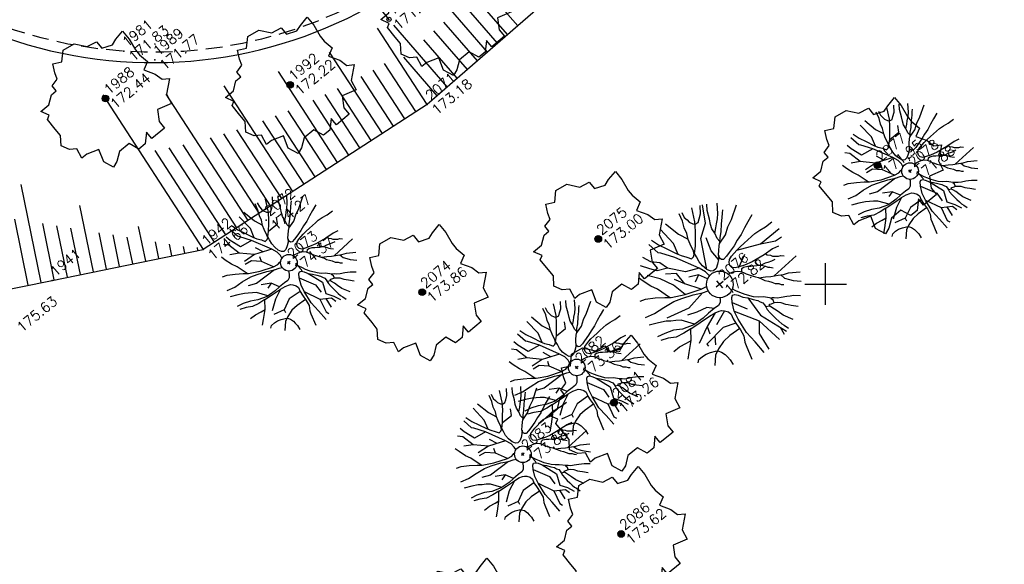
# Model space of a CAD drawing. Header units: feet. Extents: x 529188 to 529675, y 139816 to 140273.
# Tile 25 of 118: x 529351 to 529380, y 139942 to 139958. Entities that reach past the tile are written whole.
import ezdxf
from ezdxf.enums import TextEntityAlignment as Align

# ---------------------------------------------------------------- set-up
doc = ezdxf.new("R2010")
doc.units = ezdxf.units.FT
doc.header["$LTSCALE"] = 2
doc.header["$MEASUREMENT"] = 0
doc.header["$PDSIZE"] = 0.1
doc.linetypes.add('CACHE', pattern=[0.375, 0.25, -0.125])
doc.linetypes.add('CONTINU', pattern=[0])
doc.layers.get('0').update_dxf_attribs({"linetype": 'CONTINUOUS'})
for name, color, linetype in [('ARBRES', 70, 'CONTINUOUS'), ('BORDURETTE', 20, 'CONTINUOUS'), ('CANIVEAU', 32, 'CACHE'), ('CARROYAGE', 7, 'CONTINUOUS'), ('ECLAIRAGE', 220, 'CONTINUOUS'), ('TALUS', 40, 'CONTINUOUS'), ('TALUS_HAUT', 40, 'CONTINUOUS'), ('TOPOALT', 3, 'CONTINUOUS'), ('TOPOJIS', 7, 'CONTINUOUS'), ('TOPOJIS-GELE', 7, 'CONTINUOUS'), ('TOPOMAT', 142, 'CONTINUOUS')]:
    doc.layers.add(name, color=color, linetype=linetype)
doc.styles.get("Standard").update_dxf_attribs({"font": 'ROMANS.SHX'})

# ---------------------------------------------------------------- blocks, each defined once
blk = doc.blocks.new('TCPOINT')
at = {"color": 0}
blk.add_point((0, 0), dxfattribs=at)
at = {"layer": 'TOPOALT'}
blk.add_attdef('ALT', text='', height=0.3, dxfattribs=at).set_placement((0.1, -0.1), align=Align.TOP_LEFT)
at = {"layer": 'TOPOMAT'}
blk.add_attdef('MAT', (0.1, 0.1), '', height=0.3, dxfattribs=at)
blk = doc.blocks.new('189')
h = blk.add_hatch()
h.set_pattern_fill('ANSI31', color=256, scale=0.2, style=0)
h.set_pattern_definition([(45, (-527485.07046, -148351.732363), (-0.0176776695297, 0.0176776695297), [])])
edge = h.paths.add_edge_path()
edge.add_arc((0, 0), 0.1, 0, 360)
for p, q in [((-0.685, 1.557), (-0.56, 1.806)), ((-0.56, 1.806), (-0.311, 1.681)), ((-0.311, 1.681), (-0.062, 1.93)), ((-0.062, 1.93), (0.311, 1.868)), ((0.311, 1.868), (0.56, 1.557)), ((-0.747, 1.37), (-0.685, 1.557)), ((0.56, 1.557), (0.872, 1.494)), ((0.872, 1.494), (0.872, 1.245)), ((-0.996, 1.308), (-0.747, 1.37)), ((-0.996, 1.121), (-0.996, 1.308)), ((0.872, 1.245), (1.183, 1.121)), ((1.183, 1.121), (1.37, 1.183)), ((1.37, 1.183), (1.681, 1.245)), ((1.681, 1.245), (1.681, 0.934)), ((-1.744, 0.934), (-1.432, 0.934)), ((-1.619, 0.685), (-1.744, 0.934)), ((-1.432, 0.934), (-1.183, 1.121)), ((-1.183, 1.121), (-0.996, 1.121)), ((1.681, 0.934), (1.619, 0.56)), ((-1.744, 0.623), (-1.619, 0.685)), ((-1.744, 0.249), (-1.744, 0.623)), ((1.619, 0.56), (1.619, 0.374)), ((1.619, 0.374), (1.681, 0.062)), ((-1.93, -0.249), (-1.744, 0)), ((-1.744, 0), (-1.744, 0.249)), ((1.681, 0.062), (1.432, -0.062)), ((-1.806, -0.498), (-1.93, -0.249)), ((1.432, -0.062), (1.619, -0.374)), ((-1.619, -0.623), (-1.806, -0.498)), ((1.619, -0.374), (1.681, -0.623)), ((-1.681, -0.934), (-1.619, -0.623)), ((1.868, -0.747), (1.494, -1.059)), ((1.681, -0.623), (1.868, -0.747)), ((-1.494, -0.934), (-1.681, -0.934)), ((-1.121, -1.059), (-1.494, -0.934)), ((-1.245, -1.432), (-1.121, -1.059)), ((1.494, -1.059), (1.432, -1.37)), ((-1.121, -1.744), (-1.245, -1.432)), ((0.996, -1.245), (0.81, -1.557)), ((1.432, -1.37), (0.996, -1.245)), ((-0.934, -1.681), (-1.121, -1.744)), ((-0.685, -1.494), (-0.934, -1.681)), ((-0.311, -1.494), (-0.685, -1.494)), ((-0.187, -1.806), (-0.311, -1.494)), ((0.311, -1.557), (0.062, -1.806)), ((0.311, -1.806), (0.311, -1.557)), ((0.81, -1.557), (0.81, -1.806)), ((0.062, -1.806), (-0.187, -1.806)), ((0.81, -1.806), (0.311, -1.806))]:
    blk.add_line(p, q)
blk.add_circle((0, 0), 0.1)
blk = doc.blocks.new('425')
at = {"linetype": 'CONTINU', "ltscale": 3}
for p, q in [((-0.324, 2.291), (-0.512, 2.376)), ((0.312, 2.291), (0.501, 2.376))]:
    blk.add_line(p, q, dxfattribs=at)
at = {"ltscale": 3}
for p, q in [((-0.006, 2.407), (-0.006, 2.621)), ((0, 1.885), (0, 0))]:
    blk.add_line(p, q, dxfattribs=at)
at = {"linetype": 'CONTINU', "ltscale": 3}
for centre, radius in [((0, 2.118), 0.233), ((0, 0), 0.0621)]:
    blk.add_circle(centre, radius, dxfattribs=at)
blk = doc.blocks.new('190')
for p, q in [((0.052, 0), (-0.052, 0)), ((0, -0.052), (0, 0.052))]:
    blk.add_line(p, q)
for points in [[(-0.44, 1.229), (-0.82, 1.291), (-0.941, 1.636), (-0.968, 1.79)], [(-0.084, 0.235), (-0.076, 0.245), (-0.062, 0.33), (-0.074, 0.466), (-0.144, 0.639), (-0.44, 1.229), (-0.646, 1.539), (-0.688, 1.589), (-0.738, 1.896)], [(-0.619, 1.938), (-0.559, 1.732), (-0.46, 1.523), (-0.354, 1.285), (-0.291, 1.169), (-0.206, 1.053), (-0.142, 0.946), (-0.07, 0.952), (-0.02, 0.98), (0.016, 1.059), (0.061, 1.245), (0.098, 1.367), (0.171, 1.51), (0.208, 1.653), (0.282, 1.81), (0.336, 2.007)], [(-0.329, 1.239), (-0.245, 1.528), (-0.28, 2.015)], [(-0.09, 2.033), (-0.007, 1.626), (0.102, 1.375)], [(0.437, 0.574), (0.37, 0.496), (0.276, 0.425), (0.182, 0.369), (0.097, 0.362), (0.039, 0.398), (-0.01, 0.492), (-0.038, 0.629), (-0.043, 0.765), (-0.014, 0.901), (0.002, 1.001), (0.132, 1.122), (0.27, 1.286), (0.378, 1.415), (0.51, 1.6), (0.67, 1.921)], [(0.405, 1.994), (0.376, 1.859), (0.388, 1.766), (0.396, 1.687), (0.438, 1.6), (0.48, 1.557), (0.566, 1.542), (0.639, 1.591), (0.746, 1.669), (0.873, 1.838)], [(-0.144, 0.639), (-0.647, 0.843), (-0.975, 1.17), (-1.062, 1.55), (-1.169, 1.665)], [(0.686, 0.829), (0.676, 0.931), (0.713, 1.067), (0.728, 1.196), (0.773, 1.303), (0.838, 1.425), (0.926, 1.625), (1.021, 1.76)], [(0.711, 1.062), (0.821, 1.152), (0.894, 1.223), (0.995, 1.308), (1.082, 1.401), (1.24, 1.613)], [(-1.176, 0.542), (-1.281, 0.892), (-1.358, 1.058), (-1.428, 1.273), (-1.465, 1.412)], [(-0.975, 1.17), (-1.217, 1.309)], [(0.132, 1.122), (0.476, 1.119), (0.579, 1.291)], [(1.723, 0.836), (1.536, 0.765), (1.37, 0.702), (1.204, 0.625), (1.038, 0.576), (0.888, 0.52), (0.686, 0.464), (0.578, 0.437), (0.47, 0.423), (0.428, 0.452), (0.413, 0.495), (0.421, 0.545), (0.45, 0.595), (0.515, 0.666), (0.603, 0.759), (0.675, 0.816), (0.747, 0.901), (0.855, 0.994), (0.993, 1.144), (1.109, 1.257), (1.182, 1.336), (1.239, 1.392)], [(0.655, 0.801), (0.898, 0.871), (1.071, 0.985), (1.258, 1.07), (1.587, 1.273)], [(-1.807, 0.935), (-1.668, 0.889), (-1.462, 0.758), (-1.27, 0.62), (-1.148, 0.519), (-0.835, 0.351), (-0.435, 0.198), (-0.292, 0.167), (-0.199, 0.188), (-0.161, 0.191)], [(-0.396, 0.741), (-0.492, 0.981)], [(-0.435, 0.198), (-0.613, 0.549), (-0.837, 0.756), (-1.044, 0.791)], [(-0.647, 0.843), (-1.01, 0.877)], [(-0.613, 0.549), (-0.561, 0.687)], [(-1.117, -0.371), (-1.319, -0.081), (-1.419, -0.002), (-1.525, 0.064), (-1.618, 0.137), (-1.796, 0.23), (-2.008, 0.328)], [(-1.963, 0.534), (-1.722, 0.466), (-1.45, 0.442), (-1.157, 0.397), (-0.957, 0.331), (-0.679, 0.22), (-0.472, 0.112), (-0.329, 0.06), (-0.249, 0.019)], [(1.739, -0.191), (1.585, -0.153), (1.326, -0.13), (0.983, -0.076), (0.782, -0.017), (0.653, 0.034), (0.56, 0.071), (0.504, 0.136), (0.497, 0.207), (0.526, 0.272), (0.584, 0.329), (0.678, 0.357), (0.778, 0.377), (0.872, 0.391), (0.994, 0.405), (1.13, 0.41), (1.252, 0.416), (1.374, 0.423), (1.489, 0.429), (1.633, 0.413), (1.798, 0.389), (1.999, 0.38)], [(-0.472, 0.112), (-1.148, 0.135), (-1.39, 0.239)], [(-0.677, -0.381), (-0.803, -0.141), (-1.062, 0.014)], [(0.239, 0.074), (0.295, 0.074), (0.388, 0.051), (0.459, 0.029), (0.546, -0.015), (0.602, -0.073), (0.645, -0.145), (0.679, -0.217), (0.715, -0.282), (0.758, -0.347), (0.814, -0.42), (0.857, -0.485), (0.906, -0.571), (0.934, -0.636), (0.992, -0.708), (1.041, -0.781), (1.083, -0.86), (1.154, -0.918), (1.19, -0.976), (1.24, -1.019)], [(-0.168, -0.185), (-0.174, -0.214), (-0.224, -0.285), (-0.283, -0.356), (-0.362, -0.391), (-0.491, -0.383), (-0.677, -0.381), (-0.856, -0.393), (-1.143, -0.369), (-1.428, -0.274), (-1.621, -0.158), (-1.842, -0.076), (-2.034, -0.032)], [(-1.8, -0.948), (-1.67, -0.837), (-1.445, -0.632), (-1.264, -0.397), (-1.472, -0.374), (-1.679, -0.329), (-1.851, -0.227), (-2.029, -0.149)], [(-0.803, -0.141), (-0.975, -0.193)], [(0.787, -1.087), (0.644, -0.934), (0.545, -0.862), (0.459, -0.775), (0.332, -0.602), (0.261, -0.472), (0.212, -0.378), (0.163, -0.27), (0.127, -0.215)], [(0.622, -0.106), (0.681, -0.045), (0.731, -0.045), (0.832, -0.09), (0.889, -0.14), (0.953, -0.177), (1.017, -0.228), (1.074, -0.257), (1.131, -0.314), (1.174, -0.373), (1.202, -0.423), (1.238, -0.459), (1.294, -0.524)], [(1.46, -0.389), (1.367, -0.367), (1.282, -0.337), (1.21, -0.308), (1.109, -0.286), (1.053, -0.25), (1.038, -0.206), (1.039, -0.156), (1.077, -0.091)], [(1.368, -0.134), (1.384, -0.181), (1.44, -0.239), (1.468, -0.289), (1.526, -0.34), (1.582, -0.383), (1.64, -0.406), (1.698, -0.465)], [(-1.953, -0.569), (-1.767, -0.571), (-1.575, -0.61), (-1.443, -0.63)], [(-0.699, -0.452), (-1.01, -0.589), (-1.304, -0.796)], [(-1.264, -0.397), (-0.985, -0.428), (-0.699, -0.452), (-0.542, -0.475), (-0.434, -0.512), (-0.378, -0.534), (-0.328, -0.584), (-0.271, -0.671), (-0.25, -0.757), (-0.288, -0.878), (-0.302, -1.008), (-0.319, -1.208), (-0.349, -1.379), (-0.43, -1.515), (-0.459, -1.601), (-0.565, -1.955)], [(-0.219, -2.023), (-0.23, -1.674), (-0.249, -1.357), (-0.195, -0.963), (-0.143, -0.748), (-0.048, -0.549), (0.025, -0.441), (0.075, -0.413), (0.133, -0.435), (0.182, -0.5), (0.245, -0.615), (0.331, -0.709), (0.409, -0.818), (0.479, -0.912), (0.507, -0.976), (0.543, -1.042), (0.543, -1.107), (0.535, -1.163), (0.52, -1.235), (0.526, -1.35), (0.533, -1.451), (0.546, -1.551), (0.559, -1.651), (0.572, -1.745), (0.601, -1.81), (0.632, -1.934)], [(-0.048, -0.549), (0.199, -1.021), (0.182, -1.297)], [(0.859, -0.488), (1, -0.579), (1.114, -0.659), (1.27, -0.746), (1.385, -0.819), (1.513, -0.87), (1.754, -1.032)], [(-0.288, -0.878), (-0.682, -0.848), (-1.01, -1.004), (-1.338, -0.917)], [(0.245, -0.615), (0.406, -1.09), (0.268, -1.418), (0.406, -1.625), (0.493, -1.832)], [(1.183, -0.698), (1.926, -0.657)], [(1.328, -0.783), (1.356, -0.905), (1.426, -1.006), (1.483, -1.085), (1.622, -1.229)], [(-1.662, -1.174), (-1.593, -1.125), (-1.479, -1.119), (-1.371, -1.134), (-1.257, -1.171), (-1.143, -1.222), (-1.093, -1.259), (-1.036, -1.338), (-1.009, -1.445), (-1.003, -1.524), (-0.996, -1.624), (-1.016, -1.763)], [(-0.316, -1.172), (-0.62, -1.148), (-0.835, -1.16), (-1.05, -1.229), (-1.201, -1.3), (-1.382, -1.493)], [(-1.01, -1.004), (-1.027, -1.09)], [(-0.195, -0.963), (0.026, -1.435), (-0.077, -1.849), (-0.043, -1.935)], [(0.863, -1.843), (0.739, -1.603), (0.698, -1.452), (0.669, -1.345), (0.635, -1.243), (0.62, -1.208), (0.534, -1.169)], [(0.625, -1.219), (0.628, -1.193), (0.649, -1.171), (0.692, -1.193), (0.772, -1.223), (0.828, -1.26), (0.893, -1.317), (0.956, -1.426), (1.005, -1.476), (1.056, -1.534), (1.17, -1.665)], [(0.763, -1.219), (0.786, -1.151), (0.765, -1.087), (0.808, -1.087), (0.844, -1.116), (0.901, -1.174), (0.987, -1.225), (1.108, -1.291), (1.18, -1.334), (1.251, -1.378), (1.386, -1.49)], [(0.026, -1.435), (0.32, -1.625), (0.355, -1.78)], [(0.173, -1.53), (0.13, -1.832)]]:
    blk.add_lwpolyline(points)
blk.add_circle((0, 0), 0.25)
blk = doc.blocks.new('191')
for p, q in [((0.138, 0), (-0.138, 0)), ((0, -0.138), (0, 0.138))]:
    blk.add_line(p, q)
for points in [[(-0.742, 2.326), (-0.67, 2.078), (-0.552, 1.827), (-0.425, 1.542), (-0.35, 1.403), (-0.247, 1.264), (-0.17, 1.135), (-0.084, 1.142), (-0.024, 1.176), (0.02, 1.271), (0.074, 1.494), (0.117, 1.641), (0.205, 1.812), (0.25, 1.984), (0.338, 2.172), (0.404, 2.408)], [(-0.395, 1.487), (-0.294, 1.833), (-0.336, 2.418)], [(-0.108, 2.439), (-0.008, 1.951), (0.122, 1.651)], [(0.486, 2.393), (0.451, 2.231), (0.466, 2.119), (0.475, 2.024), (0.526, 1.92), (0.576, 1.869), (0.68, 1.85), (0.766, 1.91), (0.896, 2.003), (1.048, 2.205)], [(-0.173, 0.766), (-0.555, 0.944), (-0.902, 1.372), (-0.983, 1.639), (-1.17, 1.827), (-1.275, 2.082)], [(-0.075, 0.393), (-0.074, 0.396), (-0.089, 0.56), (-0.173, 0.766), (-0.528, 1.475), (-0.775, 1.847), (-0.826, 1.907), (-0.886, 2.275)], [(0.525, 0.689), (0.444, 0.595), (0.331, 0.51), (0.219, 0.442), (0.116, 0.435), (0.047, 0.478), (-0.012, 0.591), (-0.045, 0.755), (-0.052, 0.918), (-0.016, 1.081), (0.003, 1.202), (0.158, 1.347), (0.324, 1.543), (0.454, 1.698), (0.612, 1.919), (0.804, 2.305)], [(-0.012, 0.591), (0.436, 1.425), (0.837, 1.693), (1.115, 2.172)], [(0.823, 0.995), (0.811, 1.118), (0.855, 1.28), (0.874, 1.436), (0.927, 1.564), (1.005, 1.709), (1.111, 1.95), (1.225, 2.112)], [(-0.902, 1.372), (-1.197, 1.506), (-1.331, 1.693), (-1.488, 1.936)], [(0.854, 1.275), (0.986, 1.383), (1.073, 1.468), (1.194, 1.57), (1.299, 1.681), (1.488, 1.936)], [(-1.411, 0.65), (-1.538, 1.071), (-1.63, 1.269), (-1.714, 1.528), (-1.758, 1.695)], [(-1.002, 0.422), (-1.09, 0.864), (-1.277, 1.265), (-1.518, 1.586)], [(2.068, 1.003), (1.843, 0.919), (1.644, 0.842), (1.445, 0.75), (1.246, 0.691), (1.065, 0.623), (0.823, 0.557), (0.694, 0.524), (0.564, 0.508), (0.513, 0.542), (0.496, 0.594), (0.505, 0.654), (0.54, 0.714), (0.618, 0.8), (0.723, 0.911), (0.81, 0.98), (0.897, 1.082), (1.027, 1.192), (1.192, 1.373), (1.331, 1.508), (1.418, 1.603), (1.487, 1.671)], [(0.786, 0.961), (1.077, 1.046), (1.285, 1.182), (1.51, 1.284), (1.905, 1.528)], [(-0.522, 0.237), (-0.795, 0.677), (-0.795, 1.078), (-1.063, 1.265)], [(0.444, 0.595), (0.436, 0.944), (0.57, 1.345)], [(-2.169, 1.122), (-2.002, 1.067), (-1.755, 0.91), (-1.524, 0.744), (-1.378, 0.623), (-1.002, 0.422), (-0.522, 0.237), (-0.35, 0.2), (-0.346, 0.201)], [(-0.795, 0.677), (-0.956, 0.971)], [(-2.356, 0.641), (-2.066, 0.56), (-1.74, 0.531), (-1.389, 0.477), (-1.148, 0.397), (-0.815, 0.265), (-0.566, 0.134), (-0.395, 0.072), (-0.394, 0.072)], [(-0.18, 0.357), (-0.314, 0.623), (-0.581, 0.757)], [(-0.314, 0.623), (-0.528, 0.516)], [(-1.34, -0.445), (-1.582, -0.097), (-1.703, -0.002), (-1.83, 0.077), (-1.941, 0.164), (-2.155, 0.277), (-2.41, 0.393)], [(2.086, -0.23), (1.901, -0.184), (1.591, -0.156), (1.179, -0.091), (0.939, -0.021), (0.784, 0.041), (0.672, 0.085), (0.604, 0.163), (0.597, 0.249), (0.632, 0.326), (0.701, 0.394), (0.813, 0.429), (0.934, 0.452), (1.046, 0.469), (1.192, 0.485), (1.356, 0.492), (1.503, 0.499), (1.649, 0.507), (1.787, 0.514), (1.959, 0.495), (2.157, 0.467), (2.399, 0.457)], [(1.046, 0.469), (1.721, 0.167), (2.436, 0.167)], [(-0.566, 0.134), (-1.17, 0.035), (-1.866, 0.222)], [(0.392, 0.079), (0.465, 0.061), (0.551, 0.035), (0.655, -0.018), (0.722, -0.087), (0.774, -0.174), (0.815, -0.26), (0.858, -0.339), (0.909, -0.417), (0.977, -0.504), (1.028, -0.582), (1.088, -0.685), (1.121, -0.763), (1.19, -0.85), (1.249, -0.937), (1.299, -1.032), (1.385, -1.102), (1.428, -1.171), (1.487, -1.223)], [(0.784, 0.041), (1.159, 0.221)], [(1.721, 0.167), (2.123, -0.047), (2.337, -0.073)], [(-0.249, -0.313), (-0.269, -0.342), (-0.339, -0.427), (-0.434, -0.469), (-0.589, -0.459), (-0.812, -0.457), (-1.027, -0.472), (-1.371, -0.443), (-1.714, -0.329), (-1.945, -0.189), (-2.21, -0.092), (-2.441, -0.038)], [(-2.161, -1.137), (-2.004, -1.005), (-1.734, -0.759), (-1.517, -0.477), (-1.767, -0.449), (-2.015, -0.395), (-2.221, -0.273), (-2.435, -0.179)], [(-0.589, -0.459), (-0.742, -0.286), (-1.063, -0.205), (-1.331, -0.098)], [(0.746, -0.127), (0.817, -0.054), (0.877, -0.054), (0.998, -0.107), (1.066, -0.168), (1.144, -0.213), (1.22, -0.273), (1.289, -0.308), (1.357, -0.377), (1.408, -0.447), (1.442, -0.508), (1.485, -0.551), (1.553, -0.629)], [(1.753, -0.467), (1.641, -0.44), (1.538, -0.405), (1.453, -0.37), (1.331, -0.343), (1.263, -0.3), (1.246, -0.248), (1.247, -0.188), (1.292, -0.109)], [(1.641, -0.161), (1.66, -0.217), (1.728, -0.286), (1.762, -0.347), (1.831, -0.408), (1.899, -0.46), (1.968, -0.487), (2.038, -0.558)], [(-0.65, -0.571), (-1.09, -0.74), (-1.598, -0.981)], [(-1.517, -0.477), (-1.182, -0.514), (-0.839, -0.543), (-0.65, -0.571), (-0.521, -0.614), (-0.453, -0.641), (-0.394, -0.701), (-0.325, -0.805), (-0.3, -0.908), (-0.345, -1.054), (-0.363, -1.209), (-0.383, -1.449), (-0.419, -1.655), (-0.516, -1.818), (-0.551, -1.921), (-0.678, -2.346)], [(-0.263, -2.427), (-0.276, -2.009), (-0.299, -1.628), (-0.235, -1.156), (-0.172, -0.898), (-0.058, -0.658), (0.029, -0.529), (0.09, -0.496), (0.159, -0.522), (0.219, -0.6), (0.294, -0.738), (0.397, -0.851), (0.49, -0.982), (0.575, -1.095), (0.609, -1.172), (0.652, -1.25), (0.651, -1.328), (0.642, -1.396), (0.624, -1.482), (0.631, -1.62), (0.639, -1.741), (0.655, -1.861), (0.671, -1.982), (0.687, -2.094), (0.721, -2.172), (0.758, -2.321)], [(0.944, -1.304), (0.773, -1.121), (0.654, -1.034), (0.551, -0.931), (0.398, -0.723), (0.313, -0.566), (0.254, -0.454), (0.204, -0.344)], [(1.03, -0.586), (1.2, -0.694), (1.337, -0.791), (1.525, -0.896), (1.662, -0.983), (1.816, -1.044), (2.104, -1.238)], [(-2.344, -0.683), (-2.121, -0.686), (-1.889, -0.731), (-1.732, -0.756)], [(-1.09, -0.74), (-1.17, -0.954)], [(-0.394, -0.701), (-0.849, -0.874)], [(-0.058, -0.658), (0.168, -1.088)], [(0.397, -0.851), (0.355, -1.489), (0.655, -2.352)], [(1.42, -0.838), (2.311, -0.789)], [(-0.363, -1.209), (-0.742, -1.061), (-1.438, -1.141), (-1.438, -1.221)], [(-1.09, -1.101), (-1.25, -1.328)], [(-0.172, -0.898), (0.222, -1.596), (0.337, -2.418)], [(1.594, -0.94), (1.627, -1.086), (1.712, -1.208), (1.779, -1.303), (1.946, -1.475)], [(-1.994, -1.409), (-1.911, -1.349), (-1.775, -1.342), (-1.645, -1.361), (-1.508, -1.405), (-1.372, -1.466), (-1.311, -1.51), (-1.244, -1.605), (-1.211, -1.734), (-1.203, -1.829), (-1.195, -1.949), (-1.219, -2.115)], [(-0.379, -1.406), (-0.744, -1.378), (-1.002, -1.392), (-1.26, -1.475), (-1.441, -1.56), (-1.658, -1.792)], [(1.035, -2.211), (0.887, -1.923), (0.837, -1.742), (0.803, -1.614), (0.762, -1.492), (0.744, -1.449), (0.641, -1.402)], [(0.75, -1.463), (0.754, -1.431), (0.779, -1.406), (0.831, -1.432), (0.926, -1.467), (0.994, -1.511), (1.071, -1.581), (1.147, -1.711), (1.206, -1.772), (1.267, -1.841), (1.403, -1.998)], [(0.915, -1.463), (0.943, -1.381), (0.918, -1.304), (0.97, -1.305), (1.013, -1.339), (1.081, -1.408), (1.184, -1.469), (1.33, -1.549), (1.416, -1.601), (1.501, -1.654), (1.663, -1.788)], [(0.222, -1.596), (-0.019, -1.89), (-0.095, -2.44)], [(0.583, -2.144), (0.542, -2.381)]]:
    blk.add_lwpolyline(points)
blk.add_circle((0, 0), 0.4)

msp = doc.modelspace()

# ---------------------------------------------------------------- linework, layer by layer
at = {"layer": 'BORDURETTE', "flags": 128}
msp.add_lwpolyline([(529321.124, 139983.614), (529339.389, 139959.881), (529343.419, 139962.995, 0.445008), (529363.046, 139959.461, -0.043071)], format="xyb", dxfattribs=at)
at = {"layer": 'CANIVEAU', "flags": 128}
msp.add_lwpolyline([(529329.863, 139981.003), (529343.116, 139963.854, 0.254087), (529353.951, 139956.997, 0.179102), (529362.889, 139959.643)], format="xyb", dxfattribs=at)
at = {"layer": 'CARROYAGE'}
for p, q in [((529375, 139949.375), (529375, 139950.625)), ((529374.375, 139950), (529375.625, 139950))]:
    msp.add_line(p, q, dxfattribs=at)
at = {"layer": 'TALUS'}
for p, q in [((529364.858, 139956.967), (529363.253, 139958.817)), ((529365.462, 139957.491), (529364.469, 139958.636)), ((529365.764, 139957.753), (529364.781, 139958.887)), ((529365.16, 139957.229), (529364.157, 139958.385)), ((529363.65, 139955.918), (529362.044, 139957.768)), ((529364.556, 139956.705), (529363.553, 139957.861)), ((529363.047, 139955.395), (529361.563, 139957.683)), ((529364.254, 139956.443), (529363.25, 139957.599)), ((529363.952, 139956.18), (529362.948, 139957.336)), ((529361.704, 139954.525), (529360.122, 139956.965)), ((529362.711, 139955.178), (529361.773, 139956.624)), ((529363.347, 139955.656), (529362.344, 139956.812)), ((529360.362, 139953.654), (529358.592, 139956.384)), ((529362.04, 139954.742), (529361.071, 139956.236)), ((529362.376, 139954.96), (529361.424, 139956.427)), ((529359.02, 139952.783), (529356.963, 139955.954)), ((529356.335, 139951.042), (529353.328, 139955.679)), ((529357.677, 139951.913), (529355.219, 139955.703)), ((529361.033, 139954.089), (529359.993, 139955.694)), ((529361.369, 139954.307), (529360.356, 139955.869)), ((529360.698, 139953.872), (529359.626, 139955.524)), ((529360.026, 139953.436), (529358.881, 139955.202)), ((529359.355, 139953.001), (529358.121, 139954.904)), ((529359.691, 139953.219), (529358.503, 139955.05)), ((529358.348, 139952.348), (529356.948, 139954.508)), ((529358.684, 139952.566), (529357.343, 139954.633)), ((529357.342, 139951.695), (529355.729, 139954.181)), ((529358.013, 139952.131), (529356.547, 139954.391)), ((529356.67, 139951.26), (529354.887, 139954.01)), ((529357.006, 139951.478), (529355.312, 139954.09)), ((529351.47, 139950.046), (529350.872, 139952.991)), ((529353.038, 139950.365), (529352.63, 139952.362)), ((529351.078, 139949.966), (529350.674, 139951.955)), ((529351.862, 139950.125), (529351.516, 139951.819)), ((529352.254, 139950.205), (529351.939, 139951.75)), ((529352.646, 139950.285), (529352.361, 139951.682)), ((529353.43, 139950.445), (529353.205, 139951.544)), ((529354.605, 139950.686), (529354.392, 139951.73)), ((529353.822, 139950.526), (529353.628, 139951.476)), ((529354.214, 139950.606), (529354.05, 139951.407)), ((529354.997, 139950.766), (529354.894, 139951.27)), ((529355.389, 139950.846), (529355.317, 139951.201)), ((529355.781, 139950.926), (529355.739, 139951.133)), ((529356.173, 139951.006), (529356.154, 139951.099))]:
    msp.add_line(p, q, dxfattribs=at)
at = {"layer": 'TALUS_HAUT'}
for p, q in [((529375.734, 139966.405), (529363.047, 139955.395)), ((529363.047, 139955.395), (529356.327, 139951.037))]:
    msp.add_line(p, q, dxfattribs=at)
at = {"layer": 'TALUS_HAUT', "flags": 128}
msp.add_lwpolyline([(529307.787, 139987.596), (529313.052, 139979.615), (529319.289, 139966.672), (529323.655, 139957.464), (529328.833, 139948.654), (529337.322, 139947.849), (529344.068, 139948.544), (529351.794, 139950.111), (529356.327, 139951.037)], dxfattribs=at)

# ---------------------------------------------------------------- block references
at = {"layer": 'ARBRES', "rotation": 39.33073407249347}
for name, p in [('189', (529363.599, 139958.323)), ('189', (529358.939, 139955.982)), ('189', (529353.399, 139955.569)), ('189', (529376.558, 139953.571)), ('190', (529377.536, 139953.393)), ('189', (529368.183, 139951.355)), ('190', (529358.902, 139950.643)), ('191', (529371.827, 139949.993)), ('189', (529362.902, 139949.758)), ('190', (529367.536, 139947.5)), ('189', (529368.654, 139946.443)), ('190', (529365.92, 139944.894)), ('189', (529368.869, 139942.502)), ('189', (529364.327, 139939.745))]:
    msp.add_blockref(name, p, dxfattribs=at)
at = {"layer": 'ECLAIRAGE', "rotation": 39.33073407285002}
msp.add_blockref('425', (529361.902, 139957.946), dxfattribs=at)
at = {"layer": 'TOPOJIS'}
ref = msp.add_blockref('TCPOINT', (529353.951, 139956.997), dxfattribs=at)
ref.add_attrib('MAT', '1981', (529354.051, 139957.097), dxfattribs={"layer": 'TOPOMAT', "height": 0.3, "rotation": 39.3307})
ref.add_attrib('ALT', '171.83', dxfattribs={"layer": 'TOPOALT', "height": 0.3, "rotation": 39.3307}).set_placement((529354.051, 139956.897), align=Align.TOP_LEFT)
ref = msp.add_blockref('TCPOINT', (529354.876, 139956.733), dxfattribs=at)
ref.add_attrib('MAT', '1989', (529354.976, 139956.833), dxfattribs={"layer": 'TOPOMAT', "height": 0.3, "rotation": 39.3307})
ref.add_attrib('ALT', '171.77', dxfattribs={"layer": 'TOPOALT', "height": 0.3, "rotation": 39.3307}).set_placement((529354.976, 139956.633), align=Align.TOP_LEFT)
ref = msp.add_blockref('TCPOINT', (529358.939, 139955.982), dxfattribs=at)
ref.add_attrib('MAT', '1992', (529359.039, 139956.082), dxfattribs={"layer": 'TOPOMAT', "height": 0.3, "rotation": 39.3307})
ref.add_attrib('ALT', '172.22', dxfattribs={"layer": 'TOPOALT', "height": 0.3, "rotation": 39.3307}).set_placement((529359.039, 139955.882), align=Align.TOP_LEFT)
ref = msp.add_blockref('TCPOINT', (529353.399, 139955.569), dxfattribs=at)
ref.add_attrib('MAT', '1988', (529353.499, 139955.669), dxfattribs={"layer": 'TOPOMAT', "height": 0.3, "rotation": 39.3307})
ref.add_attrib('ALT', '172.44', dxfattribs={"layer": 'TOPOALT', "height": 0.3, "rotation": 39.3307}).set_placement((529353.499, 139955.469), align=Align.TOP_LEFT)
ref = msp.add_blockref('TCPOINT', (529363.047, 139955.395), dxfattribs=at)
ref.add_attrib('MAT', '2071', (529363.147, 139955.495), dxfattribs={"layer": 'TOPOMAT', "height": 0.3, "rotation": 39.3307})
ref.add_attrib('ALT', '173.18', dxfattribs={"layer": 'TOPOALT', "height": 0.3, "rotation": 39.3307}).set_placement((529363.147, 139955.295), align=Align.TOP_LEFT)
ref = msp.add_blockref('TCPOINT', (529376.558, 139953.571), dxfattribs=at)
ref.add_attrib('MAT', '2077', (529376.658, 139953.671), dxfattribs={"layer": 'TOPOMAT', "height": 0.3, "rotation": 39.3307})
ref.add_attrib('ALT', '171.95', dxfattribs={"layer": 'TOPOALT', "height": 0.3, "rotation": 39.3307}).set_placement((529376.658, 139953.471), align=Align.TOP_LEFT)
ref = msp.add_blockref('TCPOINT', (529377.536, 139953.393), dxfattribs=at)
ref.add_attrib('MAT', '2078', (529377.636, 139953.493), dxfattribs={"layer": 'TOPOMAT', "height": 0.3, "rotation": 39.3307})
ref.add_attrib('ALT', '171.88', dxfattribs={"layer": 'TOPOALT', "height": 0.3, "rotation": 39.3307}).set_placement((529377.636, 139953.293), align=Align.TOP_LEFT)
ref = msp.add_blockref('TCPOINT', (529368.183, 139951.355), dxfattribs=at)
ref.add_attrib('MAT', '2075', (529368.283, 139951.455), dxfattribs={"layer": 'TOPOMAT', "height": 0.3, "rotation": 39.3307})
ref.add_attrib('ALT', '173.00', dxfattribs={"layer": 'TOPOALT', "height": 0.3, "rotation": 39.3307}).set_placement((529368.283, 139951.255), align=Align.TOP_LEFT)
ref = msp.add_blockref('TCPOINT', (529351.794, 139950.111), dxfattribs=at)
ref.add_attrib('MAT', '1941', (529351.894, 139950.211), dxfattribs={"layer": 'TOPOMAT', "height": 0.3, "rotation": 39.3307})
ref.add_attrib('ALT', '175.63', dxfattribs={"layer": 'TOPOALT', "height": 0.3, "rotation": 39.3307}).set_placement((529350.7, 139948.769), align=Align.TOP_LEFT)
ref = msp.add_blockref('TCPOINT', (529362.902, 139949.758), dxfattribs=at)
ref.add_attrib('MAT', '2074', (529363.002, 139949.858), dxfattribs={"layer": 'TOPOMAT', "height": 0.3, "rotation": 39.3307})
ref.add_attrib('ALT', '173.86', dxfattribs={"layer": 'TOPOALT', "height": 0.3, "rotation": 39.3307}).set_placement((529363.002, 139949.658), align=Align.TOP_LEFT)
ref = msp.add_blockref('TCPOINT', (529371.827, 139949.993), dxfattribs=at)
ref.add_attrib('MAT', '2076', (529371.927, 139950.093), dxfattribs={"layer": 'TOPOMAT', "height": 0.3, "rotation": 39.3307})
ref.add_attrib('ALT', '172.82', dxfattribs={"layer": 'TOPOALT', "height": 0.3, "rotation": 39.3307}).set_placement((529371.927, 139949.893), align=Align.TOP_LEFT)
ref = msp.add_blockref('TCPOINT', (529368.869, 139942.502), dxfattribs=at)
ref.add_attrib('MAT', '2086', (529368.969, 139942.602), dxfattribs={"layer": 'TOPOMAT', "height": 0.3, "rotation": 39.3307})
ref.add_attrib('ALT', '173.62', dxfattribs={"layer": 'TOPOALT', "height": 0.3, "rotation": 39.3307}).set_placement((529368.969, 139942.402), align=Align.TOP_LEFT)
at = {"layer": 'TOPOJIS-GELE'}
ref = msp.add_blockref('TCPOINT', (529361.902, 139957.946), dxfattribs=at)
ref.add_attrib('MAT', '1993', (529362.002, 139958.046), dxfattribs={"layer": 'TOPOMAT', "height": 0.3, "rotation": 39.3307})
ref.add_attrib('ALT', '171.68', dxfattribs={"layer": 'TOPOALT', "height": 0.3, "rotation": 39.3307}).set_placement((529362.002, 139957.846), align=Align.TOP_LEFT)
ref = msp.add_blockref('TCPOINT', (529358.223, 139951.921), dxfattribs=at)
ref.add_attrib('MAT', '2072', (529358.323, 139952.021), dxfattribs={"layer": 'TOPOMAT', "height": 0.3, "rotation": 39.3307})
ref.add_attrib('ALT', '174.27', dxfattribs={"layer": 'TOPOALT', "height": 0.3, "rotation": 39.3307}).set_placement((529358.323, 139951.821), align=Align.TOP_LEFT)
ref = msp.add_blockref('TCPOINT', (529356.327, 139951.037), dxfattribs=at)
ref.add_attrib('MAT', '1942', (529356.427, 139951.137), dxfattribs={"layer": 'TOPOMAT', "height": 0.3, "rotation": 39.3307})
ref.add_attrib('ALT', '174.66', dxfattribs={"layer": 'TOPOALT', "height": 0.3, "rotation": 39.3307}).set_placement((529356.427, 139950.937), align=Align.TOP_LEFT)
ref = msp.add_blockref('TCPOINT', (529358.902, 139950.643), dxfattribs=at)
ref.add_attrib('MAT', '2073', (529359.002, 139950.743), dxfattribs={"layer": 'TOPOMAT', "height": 0.3, "rotation": 39.3307})
ref.add_attrib('ALT', '174.37', dxfattribs={"layer": 'TOPOALT', "height": 0.3, "rotation": 39.3307}).set_placement((529359.002, 139950.543), align=Align.TOP_LEFT)
ref = msp.add_blockref('TCPOINT', (529367.536, 139947.5), dxfattribs=at)
ref.add_attrib('MAT', '2082', (529367.636, 139947.6), dxfattribs={"layer": 'TOPOMAT', "height": 0.3, "rotation": 39.3307})
ref.add_attrib('ALT', '173.36', dxfattribs={"layer": 'TOPOALT', "height": 0.3, "rotation": 39.3307}).set_placement((529367.636, 139947.4), align=Align.TOP_LEFT)
ref = msp.add_blockref('TCPOINT', (529368.654, 139946.443), dxfattribs=at)
ref.add_attrib('MAT', '2081', (529368.754, 139946.543), dxfattribs={"layer": 'TOPOMAT', "height": 0.3, "rotation": 39.3307})
ref.add_attrib('ALT', '173.26', dxfattribs={"layer": 'TOPOALT', "height": 0.3, "rotation": 39.3307}).set_placement((529368.754, 139946.343), align=Align.TOP_LEFT)
ref = msp.add_blockref('TCPOINT', (529365.92, 139944.894), dxfattribs=at)
ref.add_attrib('MAT', '2083', (529366.02, 139944.994), dxfattribs={"layer": 'TOPOMAT', "height": 0.3, "rotation": 39.3307})
ref.add_attrib('ALT', '173.88', dxfattribs={"layer": 'TOPOALT', "height": 0.3, "rotation": 39.3307}).set_placement((529366.02, 139944.794), align=Align.TOP_LEFT)

doc.saveas('drawing.dxf')
